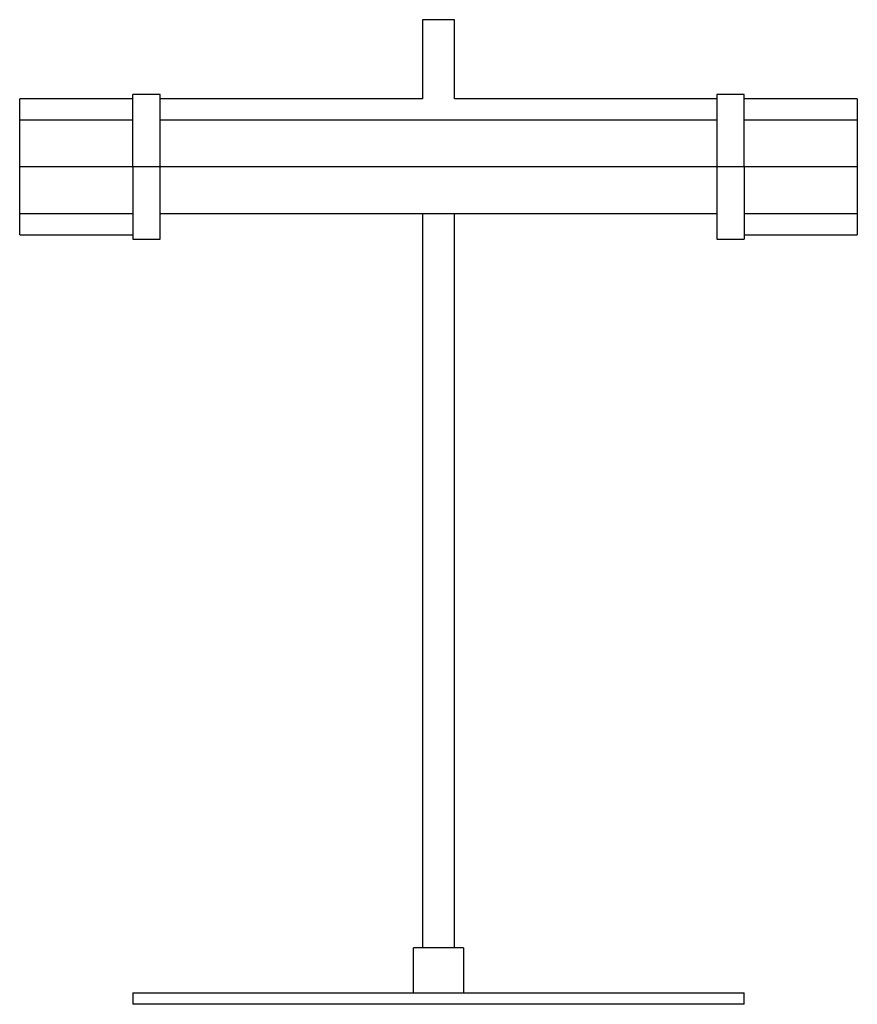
# Paper-space layout '_Izquierda' of a CAD drawing. Header units: millimetres. Extents: x -933 to -563, y -255 to 180.
import ezdxf

# ---------------------------------------------------------------- set-up
doc = ezdxf.new("R2010")
doc.units = ezdxf.units.MM

psp = doc.layouts.new('_Izquierda')

# ---------------------------------------------------------------- linework, layer by layer
at = {"color": 7, "linetype": 'Continuous', "lineweight": 25}
for p, q in [((-755.47, 180), (-755.47, 145)), ((-741.47, 145), (-741.47, 180)), ((-883.47, 145), (-933.47, 145)), ((-871.47, 147), (-883.47, 147)), ((-755.47, 145), (-871.47, 145)), ((-625.47, 145), (-741.47, 145)), ((-613.47, 147), (-625.47, 147)), ((-563.47, 145), (-613.47, 145)), ((-883.47, 135.67), (-933.47, 135.67)), ((-625.47, 135.67), (-871.47, 135.67)), ((-563.47, 135.67), (-613.47, 135.67)), ((-563.47, 115), (-933.47, 115)), ((-933.47, 94.33), (-883.47, 94.33)), ((-871.47, 94.33), (-625.47, 94.33)), ((-755.47, 94.33), (-755.47, -230)), ((-741.47, -230), (-741.47, 94.33)), ((-613.47, 94.33), (-563.47, 94.33)), ((-933.47, 85), (-883.47, 85)), ((-883.47, 83), (-871.47, 83)), ((-625.47, 83), (-613.47, 83)), ((-613.47, 85), (-563.47, 85)), ((-759.47, -250), (-759.47, -230)), ((-737.47, -230), (-737.47, -250)), ((-883.47, -250), (-883.47, -255)), ((-613.47, -255), (-613.47, -250))]:
    psp.add_line(p, q, dxfattribs=at)
for points in [[(-741.47, 180), (-741.58, 180), (-741.79, 180), (-743.41, 180), (-745.72, 180), (-748.47, 180), (-751.22, 180), (-753.54, 180), (-755.16, 180), (-755.37, 180), (-755.47, 180)], [(-883.47, 115), (-883.47, 117.09), (-883.47, 121.28), (-883.47, 127.32), (-883.47, 132.89), (-883.47, 137.77), (-883.47, 141.78), (-883.47, 144.74), (-883.47, 146.64), (-883.47, 146.88), (-883.47, 147)], [(-871.47, 115), (-871.47, 117.09), (-871.47, 121.28), (-871.47, 127.32), (-871.47, 132.89), (-871.47, 137.77), (-871.47, 141.78), (-871.47, 144.74), (-871.47, 146.64), (-871.47, 146.88), (-871.47, 147)], [(-625.47, 147), (-625.47, 146.88), (-625.47, 146.64), (-625.47, 144.74), (-625.47, 141.78), (-625.47, 137.77), (-625.47, 132.89), (-625.47, 127.32), (-625.47, 121.28), (-625.47, 117.09), (-625.47, 115)], [(-613.47, 115), (-613.47, 117.09), (-613.47, 121.28), (-613.47, 127.32), (-613.47, 132.89), (-613.47, 137.77), (-613.47, 141.78), (-613.47, 144.74), (-613.47, 146.64), (-613.47, 146.88), (-613.47, 147)], [(-883.47, 115), (-883.47, 112.91), (-883.47, 108.72), (-883.47, 102.68), (-883.47, 97.11), (-883.47, 92.23), (-883.47, 88.22), (-883.47, 85.26), (-883.47, 83.36), (-883.47, 83.12), (-883.47, 83)], [(-871.47, 83), (-871.47, 83.12), (-871.47, 83.36), (-871.47, 85.26), (-871.47, 88.22), (-871.47, 92.23), (-871.47, 97.11), (-871.47, 102.68), (-871.47, 108.72), (-871.47, 112.91), (-871.47, 115)], [(-625.47, 115), (-625.47, 112.91), (-625.47, 108.72), (-625.47, 102.68), (-625.47, 97.11), (-625.47, 92.23), (-625.47, 88.22), (-625.47, 85.26), (-625.47, 83.36), (-625.47, 83.12), (-625.47, 83)], [(-613.47, 115), (-613.47, 112.91), (-613.47, 108.72), (-613.47, 102.68), (-613.47, 97.11), (-613.47, 92.23), (-613.47, 88.22), (-613.47, 85.26), (-613.47, 83.36), (-613.47, 83.12), (-613.47, 83)], [(-737.47, -230), (-737.51, -230), (-737.6, -230), (-738.25, -230), (-739.27, -230), (-740.65, -230), (-742.32, -230), (-744.24, -230), (-746.31, -230), (-748.47, -230), (-750.63, -230), (-752.71, -230), (-754.62, -230), (-756.3, -230), (-757.68, -230), (-758.7, -230), (-759.35, -230), (-759.43, -230), (-759.47, -230)]]:
    psp.add_open_spline(points, degree=3, dxfattribs=at)
for points, knots in [([(-933.47, 135.67), (-933.47, 135.99), (-933.47, 137.02), (-933.47, 138.64), (-933.47, 140.46), (-933.47, 142.04), (-933.47, 143.33), (-933.47, 144.28), (-933.47, 144.89), (-933.47, 144.96), (-933.47, 145)], [0, 0, 0, 0, 0.062924, 0.196792, 0.33066, 0.464528, 0.598396, 0.732264, 0.866132, 1, 1, 1, 1]), ([(-563.47, 145), (-563.47, 144.96), (-563.47, 144.89), (-563.47, 144.28), (-563.47, 143.33), (-563.47, 142.04), (-563.47, 140.46), (-563.47, 138.64), (-563.47, 137.02), (-563.47, 135.99), (-563.47, 135.67)], [0, 0, 0, 0, 0.133868, 0.267736, 0.401604, 0.535472, 0.66934, 0.803208, 0.937076, 1, 1, 1, 1]), ([(-933.47, 115), (-933.47, 115.43), (-933.47, 116.29), (-933.47, 117.95), (-933.47, 119.8), (-933.47, 121.82), (-933.47, 123.93), (-933.47, 126.05), (-933.47, 128.1), (-933.47, 130.03), (-933.47, 131.76), (-933.47, 133.24), (-933.47, 134.4), (-933.47, 135.21), (-933.47, 135.63), (-933.47, 135.62), (-933.47, 135.62)], [0, 0, 0, 0, 0.0734436, 0.1468872, 0.2203307, 0.2937743, 0.3672179, 0.4406615, 0.5141051, 0.5875487, 0.6609922, 0.7344358, 0.8078794, 0.881323, 0.9547666, 1, 1, 1, 1]), ([(-563.47, 135.62), (-563.47, 135.62), (-563.47, 135.63), (-563.47, 135.21), (-563.47, 134.4), (-563.47, 133.24), (-563.47, 131.76), (-563.47, 130.03), (-563.47, 128.1), (-563.47, 126.05), (-563.47, 123.93), (-563.47, 121.82), (-563.47, 119.8), (-563.47, 117.95), (-563.47, 116.29), (-563.47, 115.43), (-563.47, 115)], [0, 0, 0, 0, 0.0452334, 0.118677, 0.1921206, 0.2655642, 0.3390078, 0.4124513, 0.4858949, 0.5593385, 0.6327821, 0.7062257, 0.7796693, 0.8531128, 0.9265564, 1, 1, 1, 1]), ([(-933.47, 94.38), (-933.47, 94.38), (-933.47, 94.37), (-933.47, 94.79), (-933.47, 95.6), (-933.47, 96.76), (-933.47, 98.24), (-933.47, 99.97), (-933.47, 101.9), (-933.47, 103.95), (-933.47, 106.07), (-933.47, 108.18), (-933.47, 110.2), (-933.47, 112.05), (-933.47, 113.71), (-933.47, 114.57), (-933.47, 115)], [0, 0, 0, 0, 0.0452334, 0.118677, 0.1921206, 0.2655642, 0.3390078, 0.4124513, 0.4858949, 0.5593385, 0.6327821, 0.7062257, 0.7796693, 0.8531128, 0.9265564, 1, 1, 1, 1]), ([(-563.47, 115), (-563.47, 114.57), (-563.47, 113.71), (-563.47, 112.05), (-563.47, 110.2), (-563.47, 108.18), (-563.47, 106.07), (-563.47, 103.95), (-563.47, 101.9), (-563.47, 99.97), (-563.47, 98.24), (-563.47, 96.76), (-563.47, 95.6), (-563.47, 94.79), (-563.47, 94.37), (-563.47, 94.38), (-563.47, 94.38)], [0, 0, 0, 0, 0.073444, 0.146887, 0.220331, 0.293774, 0.367218, 0.440661, 0.514105, 0.587549, 0.660992, 0.734436, 0.807879, 0.881323, 0.954767, 1, 1, 1, 1]), ([(-933.47, 85), (-933.47, 85.04), (-933.47, 85.11), (-933.47, 85.72), (-933.47, 86.67), (-933.47, 87.96), (-933.47, 89.54), (-933.47, 91.36), (-933.47, 92.98), (-933.47, 94.01), (-933.47, 94.33)], [0, 0, 0, 0, 0.133868, 0.267736, 0.401604, 0.535472, 0.66934, 0.803208, 0.937076, 1, 1, 1, 1]), ([(-563.47, 94.33), (-563.47, 94.01), (-563.47, 92.98), (-563.47, 91.36), (-563.47, 89.54), (-563.47, 87.96), (-563.47, 86.67), (-563.47, 85.72), (-563.47, 85.11), (-563.47, 85.04), (-563.47, 85)], [0, 0, 0, 0, 0.062924, 0.196792, 0.33066, 0.464528, 0.598396, 0.732264, 0.866132, 1, 1, 1, 1]), ([(-883.47, -250), (-883.42, -250), (-883.3, -250), (-882.44, -250), (-881.26, -250), (-879.85, -250), (-878.2, -250), (-876.37, -250), (-874.42, -250), (-872.24, -250), (-869.46, -250), (-865.92, -250), (-861.46, -250), (-856, -250), (-849.36, -250), (-841.38, -250), (-832.45, -250), (-822.59, -250), (-811.83, -250), (-800.24, -250), (-787.94, -250), (-775.1, -250), (-761.89, -250), (-748.47, -250), (-735.06, -250), (-721.84, -250), (-709.01, -250), (-696.71, -250), (-685.12, -250), (-674.35, -250), (-664.49, -250), (-655.56, -250), (-647.59, -250), (-640.95, -250), (-635.48, -250), (-631.03, -250), (-627.2, -250), (-623.95, -250), (-621.18, -250), (-619.08, -250), (-617.52, -250), (-616.37, -250), (-615.41, -250), (-614.59, -250), (-613.96, -250), (-613.55, -250), (-613.5, -250), (-613.47, -250)], [0, 0, 0, 0, 0.015821, 0.03176, 0.04394, 0.05628, 0.068855, 0.079689, 0.090707, 0.101945, 0.11344, 0.13055, 0.148707, 0.167967, 0.193179, 0.22035, 0.249509, 0.280634, 0.313648, 0.348627, 0.385063, 0.422668, 0.461104, 0.499996, 0.538889, 0.577326, 0.61493, 0.651367, 0.686344, 0.719359, 0.750485, 0.779644, 0.806814, 0.832025, 0.851287, 0.869444, 0.886552, 0.90182, 0.916651, 0.931133, 0.940591, 0.949906, 0.959109, 0.968231, 0.978883, 0.989454, 1, 1, 1, 1]), ([(-613.47, -255), (-613.49, -255), (-613.52, -255), (-613.75, -255), (-614.12, -255), (-614.67, -255), (-615.41, -255), (-616.37, -255), (-617.52, -255), (-618.91, -255), (-620.57, -255), (-622.53, -255), (-624.71, -255), (-627.49, -255), (-631.03, -255), (-635.48, -255), (-640.95, -255), (-647.59, -255), (-655.56, -255), (-664.49, -255), (-674.35, -255), (-685.12, -255), (-696.71, -255), (-709.01, -255), (-721.84, -255), (-735.06, -255), (-748.47, -255), (-761.89, -255), (-775.1, -255), (-787.94, -255), (-800.24, -255), (-811.22, -255), (-820.9, -255), (-829.33, -255), (-837.1, -255), (-844.2, -255), (-850.62, -255), (-855.93, -255), (-860.29, -255), (-863.79, -255), (-866.97, -255), (-869.76, -255), (-872.24, -255), (-874.42, -255), (-876.37, -255), (-878.03, -255), (-879.43, -255), (-880.58, -255), (-881.54, -255), (-882.5, -255), (-883.3, -255), (-883.42, -255), (-883.47, -255)], [0, 0, 0, 0, 0.00791, 0.015826, 0.023772, 0.031771, 0.040893, 0.050096, 0.059411, 0.068868, 0.079701, 0.090719, 0.101957, 0.113453, 0.130561, 0.148717, 0.167978, 0.193188, 0.220358, 0.249516, 0.280641, 0.313655, 0.348632, 0.385067, 0.422671, 0.461106, 0.499998, 0.53889, 0.577324, 0.614928, 0.651364, 0.686342, 0.713925, 0.740325, 0.765499, 0.788919, 0.811088, 0.832028, 0.846536, 0.860686, 0.873775, 0.886559, 0.898053, 0.909291, 0.920309, 0.931143, 0.9406, 0.949914, 0.959117, 0.968241, 0.984179, 1, 1, 1, 1])]:
    psp.add_open_spline(points, degree=3, knots=knots, dxfattribs=at)

doc.saveas('drawing.dxf')
